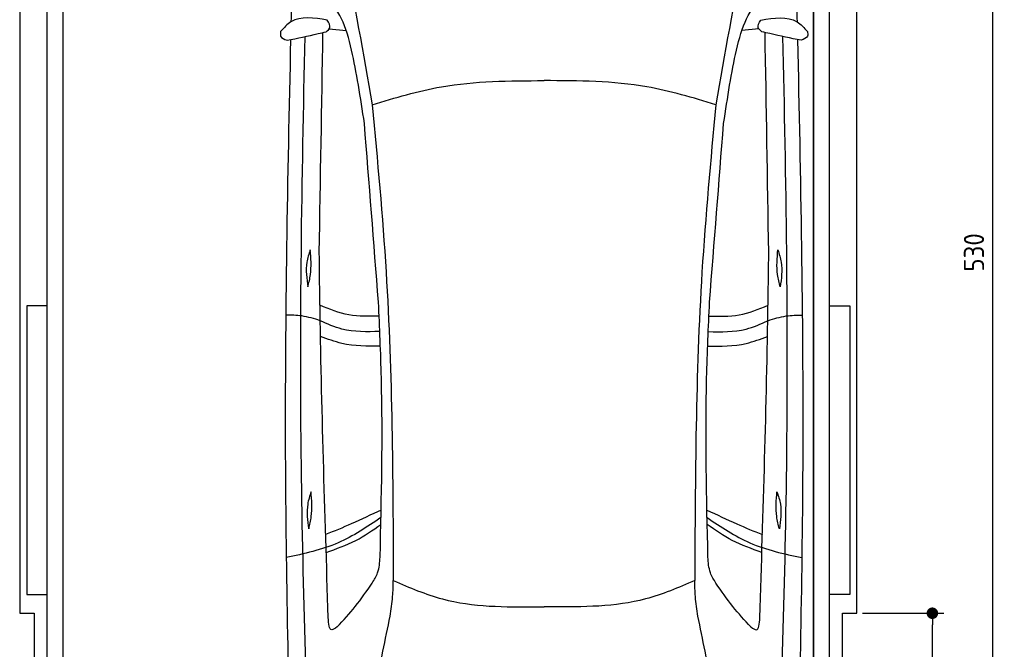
# Model space of a CAD drawing. Header units: millimetres. Extents: x -44 to 3387, y -1049 to 5649.
# Tile 2 of 4: x -24 to 3387, y 1251 to 3432. Entities that reach past the tile are written whole.
import ezdxf

# ---------------------------------------------------------------- set-up
doc = ezdxf.new("R2010")
doc.units = ezdxf.units.MM
for name, color, linetype in [('4', 3, 'Continuous'), ('5', 3, 'Continuous'), ('car', 1, 'Continuous')]:
    doc.layers.add(name, color=color, linetype=linetype)
doc.styles.get("Standard").update_dxf_attribs({"font": 'ISOCP.SHX'})
doc.dimstyles.new('GEN-ISO', dxfattribs={"dimscale": 20, "dimtxt": 3.5, "dimasz": 2, "dimexe": 2, "dimexo": 1, "dimgap": 1.5, "dimtad": 1, "dimdec": 1, "dimdsep": 46, "dimtxsty": 'STANDARD', "dimblk": 'PUNKT', "dimcen": 2, "dimclrd": 256, "dimclre": 256, "dimclrt": 2, "dimadec": 0, "dimazin": 0, "dimtp": 0.1, "dimtm": 0.1, "dimtfac": 0.71, "dimtdec": 1, "dimtmove": 2, "dimatfit": 3, "dimldrblk": 'PUNKT', "dimfxl": 1, "dimtolj": 1, "dimarcsym": 0})

# ---------------------------------------------------------------- blocks, each defined once
blk = doc.blocks.new('PUNKT')
at = {"layer": '4', "color": 0, "linetype": 'ByBlock'}
blk.add_line((-0.5, 0), (-1, 0), dxfattribs=at)
at = {"layer": '4', "color": 0, "linetype": 'ByBlock', "const_width": 0.5}
blk.add_lwpolyline([(-0.25, 0, 1), (0.25, 0, 1)], format="xyb", close=True, dxfattribs=at)
blk = doc.blocks.new('*D3')
at = {"layer": '5', "lineweight": -2}
for p, q in [((2896.4, 5275.8), (3387, 5275.8)), ((3347, 15.8), (3347, 5235.8)), ((2846.4, -24.2), (3387, -24.2))]:
    blk.add_line(p, q, dxfattribs=at)
at = {"layer": 'DEFPOINTS', "color": 0}
for p in [(2876.4, 5275.8), (3347, 5275.8), (2826.4, -24.2)]:
    blk.add_point(p, dxfattribs=at)
at = {"layer": '5', "lineweight": -2, "xscale": 40, "yscale": 40, "zscale": 40}
for p, rotation in [((3347, 5275.8), 90), ((3347, -24.2), 270)]:
    blk.add_blockref('PUNKT', p, dxfattribs=dict(at, rotation=rotation))
at = {"layer": '5', "color": 2, "insert": (3282, 2625.8), "char_height": 70, "attachment_point": 5, "rotation": 90}
blk.add_mtext('\\A1;530', dxfattribs=at)
blk = doc.blocks.new('*D6')
at = {"layer": '5', "lineweight": -2}
for p, q in [((2896.4, 1375.8), (3177.9, 1375.8)), ((3137.9, 15.8), (3137.9, 1335.8)), ((2846.4, -24.2), (3177.9, -24.2))]:
    blk.add_line(p, q, dxfattribs=at)
at = {"layer": 'DEFPOINTS', "color": 0}
for p in [(2876.4, 1375.8), (3137.9, 1375.8), (2826.4, -24.2)]:
    blk.add_point(p, dxfattribs=at)
at = {"layer": '5', "lineweight": -2, "xscale": 40, "yscale": 40, "zscale": 40}
for p, rotation in [((3137.9, 1375.8), 90), ((3137.9, -24.2), 270)]:
    blk.add_blockref('PUNKT', p, dxfattribs=dict(at, rotation=rotation))
at = {"layer": '5', "color": 2, "insert": (3072.9, 675.8), "char_height": 70, "attachment_point": 5, "rotation": 90}
blk.add_mtext('\\A1;140', dxfattribs=at)

msp = doc.modelspace()

# ---------------------------------------------------------------- linework, layer by layer
msp.add_lwpolyline([(2876.43, 5175.76), (2826.43, 5175.76), (2826.43, 5275.76), (26.43, 5275.76), (26.43, 5175.76), (-23.57, 5175.76), (-23.57, 1375.76), (26.43, 1375.76), (26.43, -24.24), (2826.43, -24.24), (2826.43, 1375.76), (2876.43, 1375.76)], close=True)
for points in [[(71.43, 5185.76), (126.43, 5185.76), (126.43, 5.76), (98.93, 5.76)], [(71.43, 225.76), (71.43, 5185.76)], [(126.43, 5.76), (2726.43, 5.76), (2726.43, 5185.76)], [(126.43, 5185.76), (126.43, 5.76)], [(2781.43, 5185.76), (2726.43, 5185.76), (2726.43, 5.76), (2753.93, 5.76)], [(2781.43, 225.76), (2781.43, 5185.76)], [(71.43, 2440.76), (1.43, 2440.76), (1.43, 1440.76), (71.43, 1440.76)], [(2781.43, 2440.76), (2851.43, 2440.76), (2851.43, 1440.76), (2781.43, 1440.76)]]:
    msp.add_lwpolyline(points)
at = {"layer": 'car'}
for p, q in [((1048.99, 3400.8), (1107.57, 3394.43)), ((2536.38, 3400.78), (2477.8, 3394.41)), ((1769.82, 1397.79), (1792.66, 1397.8)), ((1815.49, 1397.79), (1792.66, 1397.8))]:
    msp.add_line(p, q, dxfattribs=at)
for points, knots in [([(1094.85, 3682.3), (1096.06, 3676.65), (1134.95, 3496.04), (1166.79, 3314), (1197.63, 3137.66)], [0, 0, 0, 0, 17.3299427, 554.2607171, 554.2607171, 554.2607171, 554.2607171]), ([(2490.53, 3682.28), (2489.32, 3676.64), (2450.42, 3496.02), (2418.58, 3313.99), (2387.74, 3137.64)], [0, 0, 0, 0, 17.3299427, 554.2607171, 554.2607171, 554.2607171, 554.2607171]), ([(1170.64, 3072.78), (1156.96, 3162.25), (1128.02, 3351.6), (1083.77, 3473.78), (1028.97, 3509.85)], [0, 0, 0, 0, 271.1433691, 573.8124327, 573.8124327, 573.8124327, 573.8124327]), ([(2414.72, 3072.76), (2428.4, 3162.23), (2457.35, 3351.58), (2501.6, 3473.76), (2556.41, 3509.83)], [0, 0, 0, 0, 271.1433691, 573.8124327, 573.8124327, 573.8124327, 573.8124327]), ([(1041.69, 3431.04), (995.89, 3438.43), (932.29, 3448.68), (891.66, 3404.16), (880.29, 3391.7)], [0, 0, 0, 0, 125.6510702, 174.4800659, 174.4800659, 174.4800659, 174.4800659]), ([(2543.68, 3431.02), (2589.48, 3438.4), (2653.09, 3448.65), (2693.71, 3404.13), (2705.08, 3391.67)], [0, 0, 0, 0, 125.6510702, 174.4800659, 174.4800659, 174.4800659, 174.4800659]), ([(1037.79, 3390.02), (1043.33, 3394.45), (1057.13, 3405.46), (1047.47, 3421.46), (1041.69, 3431.04)], [0, 0, 0, 0, 19.0460163, 47.4389508, 47.4389508, 47.4389508, 47.4389508]), ([(2547.58, 3390), (2542.04, 3394.43), (2528.24, 3405.44), (2537.9, 3421.44), (2543.68, 3431.02)], [0, 0, 0, 0, 19.0460163, 47.4389508, 47.4389508, 47.4389508, 47.4389508]), ([(880.29, 3391.7), (879.44, 3385.84), (877.19, 3370.34), (892.8, 3364.4), (902.51, 3360.7)], [0, 0, 0, 0, 16.2002475, 42.8971703, 42.8971703, 42.8971703, 42.8971703]), ([(902.51, 3360.7), (938.41, 3368.24), (983.56, 3377.72), (1028.56, 3387.93), (1037.79, 3390.02)], [0, 0, 0, 0, 110.0379005, 138.4298361, 138.4298361, 138.4298361, 138.4298361]), ([(2682.86, 3360.67), (2646.96, 3368.21), (2601.81, 3377.7), (2556.81, 3387.91), (2547.58, 3390)], [0, 0, 0, 0, 110.0379005, 138.4298361, 138.4298361, 138.4298361, 138.4298361]), ([(2705.08, 3391.67), (2705.93, 3385.82), (2708.18, 3370.32), (2692.57, 3364.37), (2682.86, 3360.67)], [0, 0, 0, 0, 16.2002475, 42.8971703, 42.8971703, 42.8971703, 42.8971703]), ([(914.79, 3363.28), (903.86, 2884.2), (886.79, 1988.64), (907.82, 1093.13), (917.6, 676.67)], [283.9698587, 283.9698587, 283.9698587, 283.9698587, 1721.3370464, 2970.9050259, 2970.9050259, 2970.9050259, 2970.9050259]), ([(989.14, 593.65), (973.27, 1024.65), (939.16, 1951.24), (953.64, 2878.19), (965.43, 3374.01)], [0, 0, 0, 0, 1293.6136458, 2781.0913078, 2781.0913078, 2781.0913078, 2781.0913078]), ([(2596.15, 593.62), (2612.03, 1024.63), (2646.17, 1951.22), (2631.72, 2878.17), (2619.94, 3373.98)], [0, 0, 0, 0, 1293.6136458, 2781.0913078, 2781.0913078, 2781.0913078, 2781.0913078]), ([(2670.58, 3363.25), (2681.5, 2884.17), (2698.54, 1988.62), (2677.49, 1093.11), (2667.7, 676.65)], [283.9698587, 283.9698587, 283.9698587, 283.9698587, 1721.3370464, 2970.9050259, 2970.9050259, 2970.9050259, 2970.9050259]), ([(1197.63, 3137.66), (1276.93, 3161.54), (1470.46, 3219.83), (1673.09, 3220.59), (1792.68, 3221.03)], [0, 0, 0, 0, 247.3332419, 603.5937514, 603.5937514, 603.5937514, 603.5937514]), ([(2387.74, 3137.64), (2308.43, 3161.53), (2114.9, 3219.82), (1912.28, 3220.58), (1792.68, 3221.03)], [0, 0, 0, 0, 247.3332419, 603.5937514, 603.5937514, 603.5937514, 603.5937514]), ([(1197.63, 3137.66), (1215.61, 2944.55), (1266.65, 2396.42), (1269.06, 1845.7), (1270.63, 1489)], [0, 0, 0, 0, 581.6132205, 1650.9334488, 1650.9334488, 1650.9334488, 1650.9334488]), ([(2387.74, 3137.64), (2369.75, 2944.54), (2318.7, 2396.4), (2316.27, 1845.68), (2314.69, 1488.98)], [0, 0, 0, 0, 581.6132205, 1650.9334488, 1650.9334488, 1650.9334488, 1650.9334488]), ([(982.78, 2634.86), (978.15, 2620.54), (964.69, 2578.9), (970.71, 2535.09), (974.65, 2506.35)], [0, 0, 0, 0, 44.7461718, 130.1124316, 130.1124316, 130.1124316, 130.1124316]), ([(974.65, 2506.35), (978.18, 2520.45), (988.7, 2562.51), (985.14, 2605.97), (982.78, 2634.86)], [0, 0, 0, 0, 43.4004423, 129.4649591, 129.4649591, 129.4649591, 129.4649591]), ([(2610.69, 2506.32), (2607.17, 2520.42), (2596.64, 2562.49), (2600.21, 2605.95), (2602.57, 2634.84)], [0, 0, 0, 0, 43.4004423, 129.4649591, 129.4649591, 129.4649591, 129.4649591]), ([(2602.57, 2634.84), (2607.2, 2620.52), (2620.66, 2578.88), (2614.64, 2535.07), (2610.69, 2506.32)], [0, 0, 0, 0, 44.7461718, 130.1124316, 130.1124316, 130.1124316, 130.1124316]), ([(1045.25, 1360.79), (1033.54, 1726.77), (1020.07, 2148.13), (1014.85, 2569.64), (1014.16, 2625.04)], [0, 0, 0, 0, 1098.4525506, 1264.6432936, 1264.6432936, 1264.6432936, 1264.6432936]), ([(2540.06, 1360.77), (2551.78, 1726.75), (2565.27, 2148.11), (2570.5, 2569.62), (2571.19, 2625.02)], [0, 0, 0, 0, 1098.4525506, 1264.6432936, 1264.6432936, 1264.6432936, 1264.6432936]), ([(1221.43, 2405.28), (1186.2, 2404.24), (1115.26, 2402.15), (1049.63, 2429.17), (1016.61, 2442.77)], [0, 0, 0, 0, 104.4848682, 210.321323, 210.321323, 210.321323, 210.321323]), ([(1224.83, 1570.18), (1229.65, 1777.29), (1236.5, 2071.84), (1223.21, 2366.08), (1219.27, 2453.43)], [0, 0, 0, 0, 621.1886404, 883.4615663, 883.4615663, 883.4615663, 883.4615663]), ([(2360.49, 1570.16), (2355.68, 1777.27), (2348.83, 2071.82), (2362.13, 2366.06), (2366.07, 2453.41)], [0, 0, 0, 0, 621.1886404, 883.4615663, 883.4615663, 883.4615663, 883.4615663]), ([(2363.91, 2405.26), (2399.15, 2404.22), (2470.08, 2402.13), (2535.71, 2429.15), (2568.74, 2442.75)], [0, 0, 0, 0, 104.4848682, 210.321323, 210.321323, 210.321323, 210.321323]), ([(1017.48, 2389.3), (996.42, 2395.91), (957.5, 2408.13), (916.76, 2408.71), (898.06, 2408.98)], [0, 0, 0, 0, 65.7794231, 121.5906935, 121.5906935, 121.5906935, 121.5906935]), ([(1223.76, 2351.67), (1179.22, 2350.67), (1107.35, 2349.06), (1042.24, 2378.21), (1017.48, 2389.3)], [0, 0, 0, 0, 131.3114527, 211.9084989, 211.9084989, 211.9084989, 211.9084989]), ([(2361.58, 2351.65), (2406.12, 2350.65), (2477.99, 2349.04), (2543.1, 2378.19), (2567.87, 2389.28)], [0, 0, 0, 0, 131.3114527, 211.9084989, 211.9084989, 211.9084989, 211.9084989]), ([(2567.87, 2389.28), (2588.92, 2395.89), (2627.84, 2408.1), (2668.58, 2408.68), (2687.28, 2408.95)], [0, 0, 0, 0, 65.7794231, 121.5906935, 121.5906935, 121.5906935, 121.5906935]), ([(1225.8, 2301.01), (1180.74, 2300.89), (1109.38, 2300.7), (1042.93, 2325.6), (1018.45, 2334.78)], [0, 0, 0, 0, 133.5855726, 211.5330356, 211.5330356, 211.5330356, 211.5330356]), ([(2359.54, 2300.99), (2404.6, 2300.87), (2475.96, 2300.68), (2542.41, 2325.58), (2566.89, 2334.76)], [0, 0, 0, 0, 133.5855726, 211.5330356, 211.5330356, 211.5330356, 211.5330356]), ([(985.67, 1796.75), (981.04, 1782.43), (967.58, 1740.78), (973.59, 1696.97), (977.54, 1668.23)], [0, 0, 0, 0, 44.7461718, 130.1124316, 130.1124316, 130.1124316, 130.1124316]), ([(977.54, 1668.23), (981.07, 1682.33), (991.59, 1724.39), (988.03, 1767.85), (985.67, 1796.75)], [0, 0, 0, 0, 43.4004423, 129.4649591, 129.4649591, 129.4649591, 129.4649591]), ([(2607.78, 1668.21), (2604.25, 1682.31), (2593.73, 1724.37), (2597.29, 1767.83), (2599.66, 1796.72)], [0, 0, 0, 0, 43.4004423, 129.4649591, 129.4649591, 129.4649591, 129.4649591]), ([(2599.66, 1796.72), (2604.29, 1782.4), (2617.75, 1740.76), (2611.73, 1696.95), (2607.78, 1668.21)], [0, 0, 0, 0, 44.7461718, 130.1124316, 130.1124316, 130.1124316, 130.1124316]), ([(1227.91, 1707.4), (1179.86, 1674.98), (1079.6, 1607.33), (961.27, 1581.7), (899.66, 1568.36)], [0, 0, 0, 0, 172.2638303, 359.4058348, 359.4058348, 359.4058348, 359.4058348]), ([(1228.44, 1733.41), (1194.1, 1717.02), (1130.8, 1686.81), (1065.87, 1660.3), (1036.17, 1648.17)], [0, 0, 0, 0, 114.1390275, 210.3599728, 210.3599728, 210.3599728, 210.3599728]), ([(2356.88, 1733.39), (2391.23, 1717), (2454.52, 1686.79), (2519.45, 1660.27), (2549.15, 1648.15)], [0, 0, 0, 0, 114.1390275, 210.3599728, 210.3599728, 210.3599728, 210.3599728]), ([(2357.41, 1707.39), (2405.47, 1674.96), (2505.72, 1607.3), (2624.05, 1581.68), (2685.66, 1568.34)], [0, 0, 0, 0, 172.2638303, 359.4058348, 359.4058348, 359.4058348, 359.4058348]), ([(1038.08, 1586.69), (1073.03, 1598.94), (1140.53, 1622.59), (1199.14, 1663.55), (1227.4, 1683.31)], [0, 0, 0, 0, 110.5014074, 213.4362717, 213.4362717, 213.4362717, 213.4362717]), ([(2547.24, 1586.67), (2512.29, 1598.92), (2444.79, 1622.58), (2386.19, 1663.54), (2357.92, 1683.29)], [0, 0, 0, 0, 110.5014074, 213.4362717, 213.4362717, 213.4362717, 213.4362717]), ([(1197.18, 1480.17), (1204.44, 1491.85), (1221.47, 1519.24), (1223.6, 1551.61), (1224.83, 1570.18)], [0, 0, 0, 0, 40.6841742, 95.4277146, 95.4277146, 95.4277146, 95.4277146]), ([(2388.13, 1480.16), (2380.87, 1491.83), (2363.85, 1519.22), (2361.72, 1551.59), (2360.49, 1570.16)], [0, 0, 0, 0, 40.6841742, 95.4277146, 95.4277146, 95.4277146, 95.4277146]), ([(1075.86, 1328.34), (1097.78, 1351.28), (1141.74, 1399.04), (1178.41, 1452.7), (1197.18, 1480.17)], [34.3542142, 34.3542142, 34.3542142, 34.3542142, 129.366936, 229.0092112, 229.0092112, 229.0092112, 229.0092112]), ([(1259.64, 1365.84), (1263.09, 1388.34), (1269.34, 1429.17), (1270.23, 1470.46), (1270.63, 1489)], [0, 0, 0, 0, 68.2024602, 123.762269, 123.762269, 123.762269, 123.762269]), ([(1270.63, 1489), (1326.66, 1464.9), (1484.64, 1396.97), (1657.97, 1397.47), (1769.82, 1397.79)], [0, 0, 0, 0, 181.5777559, 511.8794546, 511.8794546, 511.8794546, 511.8794546]), ([(2314.69, 1488.98), (2258.65, 1464.89), (2100.68, 1396.96), (1927.34, 1397.47), (1815.49, 1397.79)], [0, 0, 0, 0, 181.5777559, 511.8794546, 511.8794546, 511.8794546, 511.8794546]), ([(2325.67, 1365.82), (2322.23, 1388.33), (2315.98, 1429.16), (2315.09, 1470.45), (2314.69, 1488.98)], [0, 0, 0, 0, 68.2024602, 123.762269, 123.762269, 123.762269, 123.762269]), ([(2509.45, 1328.32), (2487.53, 1351.26), (2443.58, 1399.03), (2406.91, 1452.69), (2388.13, 1480.16)], [34.3542142, 34.3542142, 34.3542142, 34.3542142, 129.366936, 229.0092112, 229.0092112, 229.0092112, 229.0092112]), ([(1169.41, 939.37), (1191.36, 1040.99), (1222.05, 1183.02), (1251.31, 1325.35), (1259.64, 1365.84)], [0, 0, 0, 0, 311.9023012, 435.9160376, 435.9160376, 435.9160376, 435.9160376]), ([(2415.89, 939.35), (2393.94, 1040.97), (2363.26, 1183.01), (2334, 1325.33), (2325.67, 1365.82)], [0, 0, 0, 0, 311.9023012, 435.9160376, 435.9160376, 435.9160376, 435.9160376]), ([(1075.86, 1328.34), (1069.08, 1323.32), (1047.95, 1307.67), (1046.34, 1339.31), (1045.25, 1360.79)], [0, 0, 0, 0, 20.9838712, 65.3601655, 65.3601655, 65.3601655, 65.3601655]), ([(2509.45, 1328.32), (2516.23, 1323.3), (2537.36, 1307.65), (2538.97, 1339.29), (2540.06, 1360.77)], [0, 0, 0, 0, 20.9838712, 65.3601655, 65.3601655, 65.3601655, 65.3601655])]:
    msp.add_open_spline(points, degree=3, knots=knots, dxfattribs=at)
for points in [[(921.4, 3647.22), (919.66, 3573.08), (917.91, 3498.93), (916.2, 3424.79)], [(2663.97, 3647.2), (2665.72, 3573.05), (2667.46, 3498.91), (2669.17, 3424.76)], [(1014.16, 2625.04), (1018.42, 2879.21), (1022.67, 3133.39), (1026.92, 3387.56)], [(2571.19, 2625.02), (2566.94, 2879.19), (2562.69, 3133.36), (2558.45, 3387.54)], [(1219.27, 2453.43), (1203.06, 2659.88), (1186.85, 2866.33), (1170.64, 3072.78)], [(2366.07, 2453.41), (2382.29, 2659.86), (2398.51, 2866.31), (2414.72, 3072.76)]]:
    msp.add_open_spline(points, degree=3, dxfattribs=at)

# ---------------------------------------------------------------- dimensions: what is measured, and where the dimension line sits
at = {"layer": '5'}
for base, p2, picture, middle in [((3347.03, 5275.76), (2876.43, 5275.76), '*D3', (3282.03, 2625.76)), ((3137.93, 1375.76), (2876.43, 1375.76), '*D6', (3072.93, 675.76))]:
    dim = msp.add_linear_dim(base=base, p1=(2826.43, -24.24), p2=p2, angle=270, dimstyle='GEN-ISO', override={"dimlfac": 0.1}, dxfattribs=at)
    dim.commit()
    dim.dimension.update_dxf_attribs({"geometry": picture, "text_midpoint": middle})

doc.saveas('drawing.dxf')
